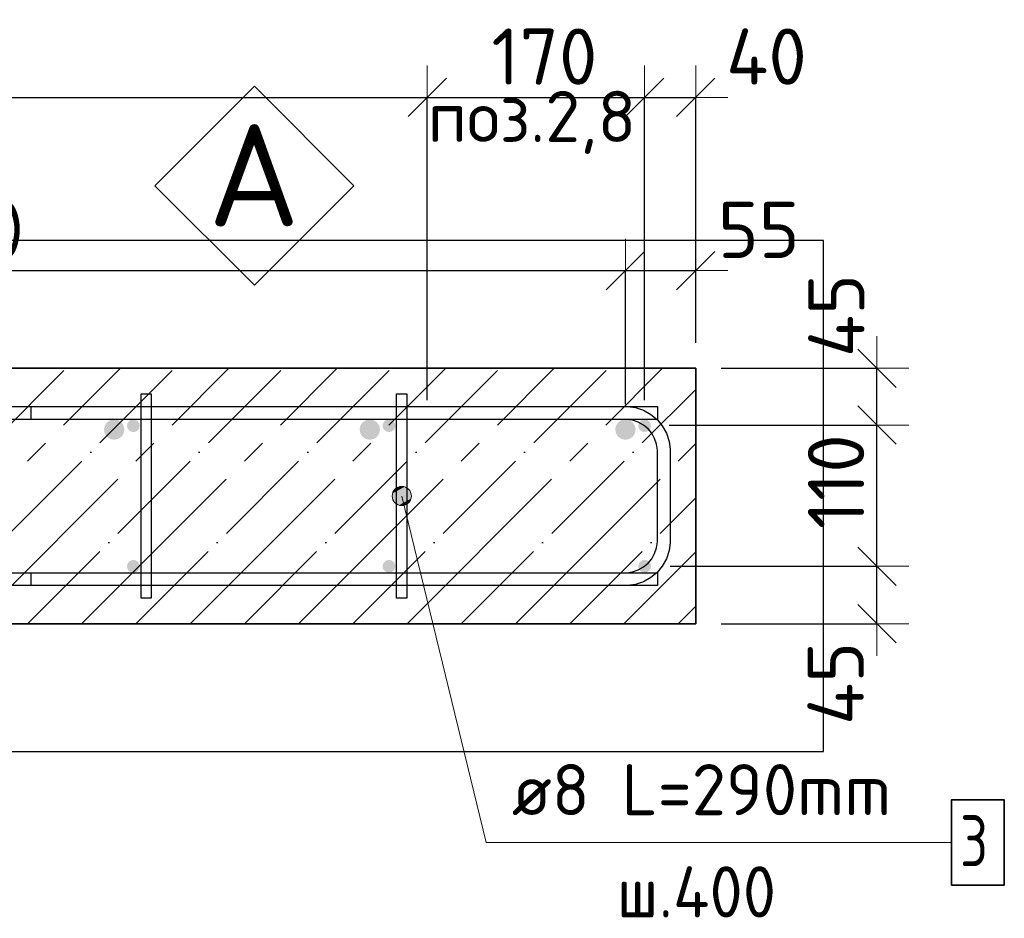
# Model space of a CAD drawing. Header units: millimetres. Extents: x -2995 to 60896, y -2809 to 57831.
# Tile 100 of 169: x 47352 to 48122, y 21021 to 21725. Entities that reach past the tile are written whole.
import ezdxf

# ---------------------------------------------------------------- set-up
doc = ezdxf.new("R2010")
doc.units = ezdxf.units.MM
doc.header["$PDMODE"] = 65
doc.linetypes.add('______11', pattern=[100, 80, -10, 0, -10])
doc.linetypes.add('______5', pattern=[220, 160, -20, 20, -20])
for name, color, linetype, lineweight in [('Standard', 7, 'Continuous', 25), ('Арм.стержн. Арматура края', 96, 'Continuous', 35), ('Арм.стержн. вертикальными 1', 22, 'Continuous', 35), ('Арм.стержн.горизонт. 1', 180, 'Continuous', 35), ('Размерная линия_ общее', 7, 'Continuous', 13)]:
    doc.layers.add(name, color=color, linetype=linetype, lineweight=lineweight)
doc.layers.add('Арм.стержн. вертикальными 2', color=7, linetype='Continuous', lineweight=35, true_color=0x006e00)
doc.layers.add('Арм.стержн.Стяжки', color=7, linetype='Continuous', lineweight=35, true_color=0x501e0f)
doc.styles.add('ISOCPEUR', font='ISOCPEUR')
doc.dimstyles.new('DIMSTYLE_3', dxfattribs={"dimtxt": 44, "dimasz": 50, "dimexe": 0, "dimexo": 0, "dimgap": 22, "dimtad": 2, "dimdec": 0, "dimrnd": 5, "dimzin": 12, "dimdsep": 46, "dimtxsty": 'ISOCPEUR', "dimblk1": 'ALL_ML_STRICH', "dimblk2": 'ALL_ML_STRICH', "dimsah": 1, "dimcen": 0, "dimclrd": 7, "dimclre": 256, "dimclrt": 7, "dimadec": 0, "dimazin": 0, "dimtfac": 1, "dimtdec": 0, "dimtix": 1, "dimtmove": 2, "dimatfit": 3, "dimfxl": 0, "dimtvp": 1.2, "dimtzin": 0, "dimlwd": 0, "dimlwe": -3, "dimarcsym": 0})
doc.dimstyles.new('DIMSTYLE_5', dxfattribs={"dimtxt": 44, "dimasz": 50, "dimexe": 0, "dimexo": 0, "dimgap": 22, "dimtad": 2, "dimdec": 0, "dimrnd": 5, "dimzin": 12, "dimdsep": 46, "dimtxsty": 'ISOCPEUR', "dimblk1": 'ALL_ML_STRICH', "dimblk2": 'ALL_ML_STRICH', "dimsah": 1, "dimcen": 0, "dimclrd": 7, "dimclre": 256, "dimclrt": 7, "dimadec": 0, "dimazin": 0, "dimtfac": 1, "dimtdec": 0, "dimtix": 1, "dimtmove": 2, "dimatfit": 3, "dimfxl": 0, "dimtzin": 0, "dimlwd": 0, "dimlwe": -3, "dimarcsym": 0})

# ---------------------------------------------------------------- blocks, each defined once
blk = doc.blocks.new('ALL_ML_STRICH')
at = {"color": 0, "linetype": 'ByBlock', "lineweight": -2}
for p, q in [((0, -0.5), (0, 0.5)), ((-0.3, -0.3), (0.3, 0.3)), ((-1, 0), (0.5, 0))]:
    blk.add_line(p, q, dxfattribs=at)
blk = doc.blocks.new('*D175')
at = {"layer": 'DEFPOINTS', "color": 7, "linetype": 'Continuous', "lineweight": 13, "transparency": 33554687}
for p in [(47840.78, 21296.79), (47880.78, 21251.79), (48022.56, 21251.79)]:
    blk.add_point(p, dxfattribs=at)
at = {"layer": 'Размерная линия_ общее', "color": 253, "linetype": 'Continuous', "lineweight": -2, "true_color": 0xa0a0a0, "transparency": 33554687}
for p, q in [((47860.78, 21296.79), (48022.56, 21296.79)), ((47900.78, 21251.79), (48022.56, 21251.79))]:
    blk.add_line(p, q, dxfattribs=at)
at = {"layer": 'Размерная линия_ общее', "color": 7, "linetype": 'Continuous', "lineweight": -2, "transparency": 33554687}
blk.add_line((48022.56, 21251.79), (48022.56, 21296.79), dxfattribs=at)
at = {"layer": 'Размерная линия_ общее', "color": 7, "linetype": 'Continuous', "lineweight": 13, "transparency": 33554687, "xscale": 50, "yscale": 50, "zscale": 50}
for p, rotation in [((48022.56, 21296.79), 90), ((48022.56, 21251.79), 270)]:
    blk.add_blockref('ALL_ML_STRICH', p, dxfattribs=dict(at, rotation=rotation))
at = {"layer": 'Размерная линия_ общее', "color": 7, "linetype": 'Continuous', "lineweight": 13, "transparency": 33554687, "insert": (47990.26, 21205.11), "char_height": 44, "width": 88, "attachment_point": 5, "rotation": 90, "style": 'ISOCPEUR'}
blk.add_mtext('\\A1;{45}', dxfattribs=at)
blk = doc.blocks.new('*D176')
at = {"layer": 'DEFPOINTS', "color": 7, "linetype": 'Continuous', "lineweight": 13, "transparency": 33554687}
for p in [(47840.03, 21407.3), (47840.78, 21296.79), (48022.56, 21296.79)]:
    blk.add_point(p, dxfattribs=at)
at = {"layer": 'Размерная линия_ общее', "color": 253, "linetype": 'Continuous', "lineweight": -2, "true_color": 0xa0a0a0, "transparency": 33554687}
for p, q in [((47860.03, 21407.3), (48022.56, 21407.3)), ((47860.78, 21296.79), (48022.56, 21296.79))]:
    blk.add_line(p, q, dxfattribs=at)
at = {"layer": 'Размерная линия_ общее', "color": 7, "linetype": 'Continuous', "lineweight": -2, "transparency": 33554687}
blk.add_line((48022.56, 21296.79), (48022.56, 21407.3), dxfattribs=at)
at = {"layer": 'Размерная линия_ общее', "color": 7, "linetype": 'Continuous', "lineweight": 13, "transparency": 33554687, "xscale": 50, "yscale": 50, "zscale": 50}
for p, rotation in [((48022.56, 21407.3), 90), ((48022.56, 21296.79), 270)]:
    blk.add_blockref('ALL_ML_STRICH', p, dxfattribs=dict(at, rotation=rotation))
at = {"layer": 'Размерная линия_ общее', "color": 7, "linetype": 'Continuous', "lineweight": 13, "transparency": 33554687, "insert": (47990.56, 21363.04), "char_height": 44, "width": 132, "attachment_point": 5, "rotation": 90, "style": 'ISOCPEUR'}
blk.add_mtext('\\A1;{110}', dxfattribs=at)
blk = doc.blocks.new('*D177')
at = {"layer": 'DEFPOINTS', "color": 7, "linetype": 'Continuous', "lineweight": 13, "transparency": 33554687}
for p in [(47880.78, 21451.79), (47840.03, 21407.3), (48022.56, 21407.3)]:
    blk.add_point(p, dxfattribs=at)
at = {"layer": 'Размерная линия_ общее', "color": 253, "linetype": 'Continuous', "lineweight": -2, "true_color": 0xa0a0a0, "transparency": 33554687}
for p, q in [((47900.78, 21451.79), (48022.56, 21451.79)), ((47860.03, 21407.3), (48022.56, 21407.3))]:
    blk.add_line(p, q, dxfattribs=at)
at = {"layer": 'Размерная линия_ общее', "color": 7, "linetype": 'Continuous', "lineweight": -2, "transparency": 33554687}
blk.add_line((48022.56, 21407.3), (48022.56, 21451.79), dxfattribs=at)
at = {"layer": 'Размерная линия_ общее', "color": 7, "linetype": 'Continuous', "lineweight": 13, "transparency": 33554687, "xscale": 50, "yscale": 50, "zscale": 50}
for p, rotation in [((48022.56, 21451.79), 90), ((48022.56, 21407.3), 270)]:
    blk.add_blockref('ALL_ML_STRICH', p, dxfattribs=dict(at, rotation=rotation))
at = {"layer": 'Размерная линия_ общее', "color": 7, "linetype": 'Continuous', "lineweight": 13, "transparency": 33554687, "insert": (47990.81, 21493.01), "char_height": 44, "width": 88, "attachment_point": 5, "rotation": 90, "style": 'ISOCPEUR'}
blk.add_mtext('\\A1;{45}', dxfattribs=at)
blk = doc.blocks.new('*D383')
at = {"layer": 'DEFPOINTS', "color": 7, "linetype": 'Continuous', "lineweight": 13, "transparency": 33554687}
for p in [(46470.78, 21663.73), (46470.78, 21406.79), (47670.78, 21406.79)]:
    blk.add_point(p, dxfattribs=at)
at = {"layer": 'Размерная линия_ общее', "color": 253, "linetype": 'Continuous', "lineweight": -2, "true_color": 0xa0a0a0, "transparency": 33554687}
for p, q in [((46470.78, 21426.79), (46470.78, 21663.73)), ((47670.78, 21426.79), (47670.78, 21663.73))]:
    blk.add_line(p, q, dxfattribs=at)
at = {"layer": 'Размерная линия_ общее', "color": 7, "linetype": 'Continuous', "lineweight": -2, "transparency": 33554687}
blk.add_line((46470.78, 21663.73), (47670.78, 21663.73), dxfattribs=at)
at = {"layer": 'Размерная линия_ общее', "color": 7, "linetype": 'Continuous', "lineweight": 13, "transparency": 33554687, "xscale": 50, "yscale": 50, "zscale": 50, "rotation": 180}
blk.add_blockref('ALL_ML_STRICH', (46470.78, 21663.73), dxfattribs=at)
at = {"layer": 'Размерная линия_ общее', "color": 7, "linetype": 'Continuous', "lineweight": 13, "transparency": 33554687, "xscale": 50, "yscale": 50, "zscale": 50}
blk.add_blockref('ALL_ML_STRICH', (47670.78, 21663.73), dxfattribs=at)
at = {"layer": 'Размерная линия_ общее', "color": 7, "linetype": 'Continuous', "lineweight": 13, "transparency": 33554687, "insert": (46936.78, 21717.73), "char_height": 44, "width": 2.2, "attachment_point": 1, "line_spacing_factor": 0.60241, "style": 'ISOCPEUR'}
blk.add_mtext('\\W0.91;6х200=1200', dxfattribs=at)
blk = doc.blocks.new('*D384')
at = {"layer": 'DEFPOINTS', "color": 7, "linetype": 'Continuous', "lineweight": 13, "transparency": 33554687}
for p in [(47670.78, 21663.73), (47670.78, 21406.79), (47840.78, 21406.79)]:
    blk.add_point(p, dxfattribs=at)
at = {"layer": 'Размерная линия_ общее', "color": 253, "linetype": 'Continuous', "lineweight": -2, "true_color": 0xa0a0a0, "transparency": 33554687}
for p, q in [((47670.78, 21426.79), (47670.78, 21663.73)), ((47840.78, 21426.79), (47840.78, 21663.73))]:
    blk.add_line(p, q, dxfattribs=at)
at = {"layer": 'Размерная линия_ общее', "color": 7, "linetype": 'Continuous', "lineweight": -2, "transparency": 33554687}
blk.add_line((47670.78, 21663.73), (47840.78, 21663.73), dxfattribs=at)
at = {"layer": 'Размерная линия_ общее', "color": 7, "linetype": 'Continuous', "lineweight": 13, "transparency": 33554687, "xscale": 50, "yscale": 50, "zscale": 50, "rotation": 180}
blk.add_blockref('ALL_ML_STRICH', (47670.78, 21663.73), dxfattribs=at)
at = {"layer": 'Размерная линия_ общее', "color": 7, "linetype": 'Continuous', "lineweight": 13, "transparency": 33554687, "xscale": 50, "yscale": 50, "zscale": 50}
blk.add_blockref('ALL_ML_STRICH', (47840.78, 21663.73), dxfattribs=at)
at = {"layer": 'Размерная линия_ общее', "color": 7, "linetype": 'Continuous', "lineweight": 13, "transparency": 33554687, "insert": (47762.38, 21695.73), "char_height": 44, "width": 132, "attachment_point": 5, "style": 'ISOCPEUR'}
blk.add_mtext('\\A1;{170}', dxfattribs=at)
blk = doc.blocks.new('*D385')
at = {"layer": 'DEFPOINTS', "color": 7, "linetype": 'Continuous', "lineweight": 13, "transparency": 33554687}
for p in [(47840.78, 21663.73), (47880.78, 21451.79), (47840.78, 21406.79)]:
    blk.add_point(p, dxfattribs=at)
at = {"layer": 'Размерная линия_ общее', "color": 253, "linetype": 'Continuous', "lineweight": -2, "true_color": 0xa0a0a0, "transparency": 33554687}
for p, q in [((47840.78, 21426.79), (47840.78, 21663.73)), ((47880.78, 21471.79), (47880.78, 21663.73))]:
    blk.add_line(p, q, dxfattribs=at)
at = {"layer": 'Размерная линия_ общее', "color": 7, "linetype": 'Continuous', "lineweight": -2, "transparency": 33554687}
blk.add_line((47840.78, 21663.73), (47880.78, 21663.73), dxfattribs=at)
at = {"layer": 'Размерная линия_ общее', "color": 7, "linetype": 'Continuous', "lineweight": 13, "transparency": 33554687, "xscale": 50, "yscale": 50, "zscale": 50, "rotation": 180}
blk.add_blockref('ALL_ML_STRICH', (47840.78, 21663.73), dxfattribs=at)
at = {"layer": 'Размерная линия_ общее', "color": 7, "linetype": 'Continuous', "lineweight": 13, "transparency": 33554687, "xscale": 50, "yscale": 50, "zscale": 50}
blk.add_blockref('ALL_ML_STRICH', (47880.78, 21663.73), dxfattribs=at)
at = {"layer": 'Размерная линия_ общее', "color": 7, "linetype": 'Continuous', "lineweight": 13, "transparency": 33554687, "insert": (47936.13, 21695.72), "char_height": 44, "width": 88, "attachment_point": 5, "style": 'ISOCPEUR'}
blk.add_mtext('\\A1;{40}', dxfattribs=at)
blk = doc.blocks.new('*D388')
at = {"layer": 'DEFPOINTS', "color": 7, "linetype": 'Continuous', "lineweight": 13, "transparency": 33554687}
for p in [(46625.78, 21528.17), (46625.78, 21403.79), (47825.78, 21403.79)]:
    blk.add_point(p, dxfattribs=at)
at = {"layer": 'Размерная линия_ общее', "color": 253, "linetype": 'Continuous', "lineweight": -2, "true_color": 0xa0a0a0, "transparency": 33554687}
for p, q in [((46625.78, 21423.79), (46625.78, 21528.17)), ((47825.78, 21423.79), (47825.78, 21528.17))]:
    blk.add_line(p, q, dxfattribs=at)
at = {"layer": 'Размерная линия_ общее', "color": 7, "linetype": 'Continuous', "lineweight": -2, "transparency": 33554687}
blk.add_line((46625.78, 21528.17), (47825.78, 21528.17), dxfattribs=at)
at = {"layer": 'Размерная линия_ общее', "color": 7, "linetype": 'Continuous', "lineweight": 13, "transparency": 33554687, "xscale": 50, "yscale": 50, "zscale": 50, "rotation": 180}
blk.add_blockref('ALL_ML_STRICH', (46625.78, 21528.17), dxfattribs=at)
at = {"layer": 'Размерная линия_ общее', "color": 7, "linetype": 'Continuous', "lineweight": 13, "transparency": 33554687, "xscale": 50, "yscale": 50, "zscale": 50}
blk.add_blockref('ALL_ML_STRICH', (47825.78, 21528.17), dxfattribs=at)
at = {"layer": 'Размерная линия_ общее', "color": 7, "linetype": 'Continuous', "lineweight": 13, "transparency": 33554687, "insert": (47091.78, 21582.17), "char_height": 44, "width": 2.2, "attachment_point": 1, "line_spacing_factor": 0.60241, "style": 'ISOCPEUR'}
blk.add_mtext('\\W0.91;6х200=1200', dxfattribs=at)
blk = doc.blocks.new('*D389')
at = {"layer": 'DEFPOINTS', "color": 7, "linetype": 'Continuous', "lineweight": 13, "transparency": 33554687}
for p in [(47825.78, 21528.17), (47880.78, 21451.79), (47825.78, 21403.79)]:
    blk.add_point(p, dxfattribs=at)
at = {"layer": 'Размерная линия_ общее', "color": 253, "linetype": 'Continuous', "lineweight": -2, "true_color": 0xa0a0a0, "transparency": 33554687}
for p, q in [((47825.78, 21423.79), (47825.78, 21528.17)), ((47880.78, 21471.79), (47880.78, 21528.17))]:
    blk.add_line(p, q, dxfattribs=at)
at = {"layer": 'Размерная линия_ общее', "color": 7, "linetype": 'Continuous', "lineweight": -2, "transparency": 33554687}
blk.add_line((47825.78, 21528.17), (47880.78, 21528.17), dxfattribs=at)
at = {"layer": 'Размерная линия_ общее', "color": 7, "linetype": 'Continuous', "lineweight": 13, "transparency": 33554687, "xscale": 50, "yscale": 50, "zscale": 50, "rotation": 180}
blk.add_blockref('ALL_ML_STRICH', (47825.78, 21528.17), dxfattribs=at)
at = {"layer": 'Размерная линия_ общее', "color": 7, "linetype": 'Continuous', "lineweight": 13, "transparency": 33554687, "xscale": 50, "yscale": 50, "zscale": 50}
blk.add_blockref('ALL_ML_STRICH', (47880.78, 21528.17), dxfattribs=at)
at = {"layer": 'Размерная линия_ общее', "color": 7, "linetype": 'Continuous', "lineweight": 13, "transparency": 33554687, "insert": (47930.13, 21560.08), "char_height": 44, "width": 88, "attachment_point": 5, "style": 'ISOCPEUR'}
blk.add_mtext('\\A1;{55}', dxfattribs=at)
blk = doc.blocks.new('СЛОЖНЫЙ_ОБЪЕКТ_2')
at = {"layer": 'Standard', "color": 7, "linetype": 'Continuous', "lineweight": 13, "transparency": 33554687}
blk.add_lwpolyline([(47535.46, 21672.44), (47613.24, 21594.66), (47535.46, 21516.88), (47457.68, 21594.66), (47535.46, 21672.44)], close=True, dxfattribs=at)
at = {"layer": 'Standard', "color": 7, "linetype": 'Continuous', "lineweight": 13, "transparency": 33554687, "insert": (47499.16, 21602.77), "char_height": 80, "width": 104.7273, "attachment_point": 4, "style": 'ISOCPEUR'}
blk.add_mtext('\\A1;{\\fISOCPEUR|i0|b0;\\H80.000000;\\W1.000000;\\C7;А}\\P', dxfattribs=at)

msp = doc.modelspace()

# ---------------------------------------------------------------- hatches: boundary and pattern name
at = {"layer": 'Арм.стержн. вертикальными 1', "linetype": 'Continuous', "lineweight": 50, "transparency": 33554687}
for points in [[(47445.78, 21406.79), (47445.4, 21408.7), (47444.32, 21410.32), (47442.7, 21411.41), (47440.78, 21411.79), (47438.87, 21411.41), (47437.25, 21410.32), (47436.16, 21408.7), (47435.78, 21406.79), (47436.16, 21404.87), (47437.25, 21403.25), (47438.87, 21402.17), (47440.78, 21401.79), (47442.7, 21402.17), (47444.32, 21403.25), (47445.4, 21404.87)], [(47645.78, 21406.79), (47645.4, 21408.7), (47644.32, 21410.32), (47642.7, 21411.41), (47640.78, 21411.79), (47638.87, 21411.41), (47637.25, 21410.32), (47636.16, 21408.7), (47635.78, 21406.79), (47636.16, 21404.87), (47637.25, 21403.25), (47638.87, 21402.17), (47640.78, 21401.79), (47642.7, 21402.17), (47644.32, 21403.25), (47645.4, 21404.87)], [(47845.78, 21406.79), (47845.4, 21408.7), (47844.32, 21410.32), (47842.7, 21411.41), (47840.78, 21411.79), (47838.87, 21411.41), (47837.25, 21410.32), (47836.16, 21408.7), (47835.78, 21406.79), (47836.16, 21404.87), (47837.25, 21403.25), (47838.87, 21402.17), (47840.78, 21401.79), (47842.7, 21402.17), (47844.32, 21403.25), (47845.4, 21404.87)], [(47845.78, 21406.79), (47845.4, 21408.7), (47844.32, 21410.32), (47842.7, 21411.41), (47840.78, 21411.79), (47838.87, 21411.41), (47837.25, 21410.32), (47836.16, 21408.7), (47835.78, 21406.79), (47836.16, 21404.87), (47837.25, 21403.25), (47838.87, 21402.17), (47840.78, 21401.79), (47842.7, 21402.17), (47844.32, 21403.25), (47845.4, 21404.87)], [(47445.78, 21296.79), (47445.4, 21298.7), (47444.32, 21300.32), (47442.7, 21301.41), (47440.78, 21301.79), (47438.87, 21301.41), (47437.25, 21300.32), (47436.16, 21298.7), (47435.78, 21296.79), (47436.16, 21294.87), (47437.25, 21293.25), (47438.87, 21292.17), (47440.78, 21291.79), (47442.7, 21292.17), (47444.32, 21293.25), (47445.4, 21294.87)], [(47645.78, 21296.79), (47645.4, 21298.7), (47644.32, 21300.32), (47642.7, 21301.41), (47640.78, 21301.79), (47638.87, 21301.41), (47637.25, 21300.32), (47636.16, 21298.7), (47635.78, 21296.79), (47636.16, 21294.87), (47637.25, 21293.25), (47638.87, 21292.17), (47640.78, 21291.79), (47642.7, 21292.17), (47644.32, 21293.25), (47645.4, 21294.87)], [(47845.78, 21296.79), (47845.4, 21298.7), (47844.32, 21300.32), (47842.7, 21301.41), (47840.78, 21301.79), (47838.87, 21301.41), (47837.25, 21300.32), (47836.16, 21298.7), (47835.78, 21296.79), (47836.16, 21294.87), (47837.25, 21293.25), (47838.87, 21292.17), (47840.78, 21291.79), (47842.7, 21292.17), (47844.32, 21293.25), (47845.4, 21294.87)], [(47845.78, 21296.79), (47845.4, 21298.7), (47844.32, 21300.32), (47842.7, 21301.41), (47840.78, 21301.79), (47838.87, 21301.41), (47837.25, 21300.32), (47836.16, 21298.7), (47835.78, 21296.79), (47836.16, 21294.87), (47837.25, 21293.25), (47838.87, 21292.17), (47840.78, 21291.79), (47842.7, 21292.17), (47844.32, 21293.25), (47845.4, 21294.87)]]:
    msp.add_hatch(color=4, dxfattribs=at).paths.add_polyline_path(points)
at = {"layer": 'Арм.стержн. вертикальными 2', "linetype": 'Continuous', "lineweight": 50, "transparency": 33554687}
for points in [[(47433.78, 21403.79), (47433.17, 21406.85), (47431.44, 21409.45), (47428.84, 21411.18), (47425.78, 21411.79), (47422.72, 21411.18), (47420.13, 21409.45), (47418.39, 21406.85), (47417.78, 21403.79), (47418.39, 21400.73), (47420.13, 21398.13), (47422.72, 21396.4), (47425.78, 21395.79), (47428.84, 21396.4), (47431.44, 21398.13), (47433.17, 21400.73)], [(47633.78, 21403.79), (47633.17, 21406.85), (47631.44, 21409.45), (47628.84, 21411.18), (47625.78, 21411.79), (47622.72, 21411.18), (47620.13, 21409.45), (47618.39, 21406.85), (47617.78, 21403.79), (47618.39, 21400.73), (47620.13, 21398.13), (47622.72, 21396.4), (47625.78, 21395.79), (47628.84, 21396.4), (47631.44, 21398.13), (47633.17, 21400.73)], [(47833.78, 21403.79), (47833.17, 21406.85), (47831.44, 21409.45), (47828.84, 21411.18), (47825.78, 21411.79), (47822.72, 21411.18), (47820.13, 21409.45), (47818.39, 21406.85), (47817.78, 21403.79), (47818.39, 21400.73), (47820.13, 21398.13), (47822.72, 21396.4), (47825.78, 21395.79), (47828.84, 21396.4), (47831.44, 21398.13), (47833.17, 21400.73)]]:
    msp.add_hatch(color=7, dxfattribs=at).paths.add_polyline_path(points)
at = {"layer": 'Арм.стержн.Стяжки', "linetype": 'Continuous', "lineweight": 13, "transparency": 33554687}
for points in [[(47643.5, 21350.01), (47658.07, 21353.56), (47656.16, 21356.96)], [(47643.5, 21350.01), (47656.16, 21356.96), (47643.63, 21353.9)], [(47643.63, 21353.9), (47656.16, 21356.96), (47652.9, 21358.94)], [(47643.63, 21353.9), (47652.9, 21358.94), (47645.61, 21357.17)], [(47645.61, 21357.17), (47652.9, 21358.94), (47649.01, 21359.07)], [(47645.4, 21346.62), (47658.07, 21353.56), (47643.5, 21350.01)], [(47645.4, 21346.62), (47657.94, 21349.67), (47658.07, 21353.56)], [(47648.67, 21344.63), (47657.94, 21349.67), (47645.4, 21346.62)], [(47648.67, 21344.63), (47655.95, 21346.41), (47657.94, 21349.67)], [(47655.95, 21346.41), (47648.67, 21344.63), (47652.56, 21344.5)]]:
    msp.add_hatch(color=7, dxfattribs=at).paths.add_polyline_path(points)

# ---------------------------------------------------------------- linework, layer by layer
at = {"layer": 'Standard', "color": 7, "linetype": 'Continuous', "lineweight": 25, "transparency": 33554687}
msp.add_lwpolyline([(46330.78, 21151.79), (47980.78, 21151.79), (47980.78, 21551.79), (46330.78, 21551.79), (46330.78, 21151.79)], dxfattribs=at)
at = {"layer": 'Арм.стержн. Арматура края', "color": 4, "linetype": 'Continuous', "lineweight": 25, "transparency": 33554687}
msp.add_lwpolyline([(47360.78, 21291.79), (47826.74, 21291.79), (47831.26, 21292.42), (47835.84, 21293.93), (47840.03, 21296.27), (47843.45, 21299.12), (47846.3, 21302.54), (47848.64, 21306.73), (47850.15, 21311.31), (47850.78, 21315.83), (47850.78, 21387.75), (47850.15, 21392.27), (47848.64, 21396.85), (47846.3, 21401.04), (47843.45, 21404.45), (47840.03, 21407.3), (47835.84, 21409.65), (47831.26, 21411.16), (47826.74, 21411.79), (47360.78, 21411.79), (47360.78, 21421.79), (47827.44, 21421.79), (47833.54, 21420.94), (47839.89, 21418.85), (47845.73, 21415.57), (47850.55, 21411.55), (47854.57, 21406.74), (47857.84, 21400.89), (47859.93, 21394.54), (47860.78, 21388.44), (47860.78, 21315.13), (47859.93, 21309.03), (47857.84, 21302.68), (47854.57, 21296.84), (47850.55, 21292.03), (47845.73, 21288), (47839.89, 21284.73), (47833.54, 21282.64), (47827.44, 21281.79), (47360.78, 21281.79), (47360.78, 21291.79)], dxfattribs=at)
msp.add_lwpolyline([(47360.78, 21291.79), (47826.74, 21291.79), (47831.26, 21292.42), (47835.84, 21293.93), (47840.03, 21296.27), (47843.45, 21299.12), (47846.3, 21302.54), (47848.64, 21306.73), (47850.15, 21311.31), (47850.78, 21315.83), (47850.78, 21387.75), (47850.15, 21392.27), (47848.64, 21396.85), (47846.3, 21401.04), (47843.45, 21404.45), (47840.03, 21407.3), (47835.84, 21409.65), (47831.26, 21411.16), (47826.74, 21411.79), (47360.78, 21411.79), (47360.78, 21421.79), (47827.44, 21421.79), (47833.54, 21420.94), (47839.89, 21418.85), (47845.73, 21415.57), (47850.55, 21411.55), (47854.57, 21406.74), (47857.84, 21400.89), (47859.93, 21394.54), (47860.78, 21388.44), (47860.78, 21315.13), (47859.93, 21309.03), (47857.84, 21302.68), (47854.57, 21296.84), (47850.55, 21292.03), (47845.73, 21288), (47839.89, 21284.73), (47833.54, 21282.64), (47827.44, 21281.79), (47360.78, 21281.79), (47360.78, 21291.79)], dxfattribs=at)
msp.add_lwpolyline([(47360.78, 21291.79), (47826.74, 21291.79), (47831.26, 21292.42), (47835.84, 21293.93), (47840.03, 21296.27), (47843.45, 21299.12), (47846.3, 21302.54), (47848.64, 21306.73), (47850.15, 21311.31), (47850.78, 21315.83), (47850.78, 21387.75), (47850.15, 21392.27), (47848.64, 21396.85), (47846.3, 21401.04), (47843.45, 21404.45), (47840.03, 21407.3), (47835.84, 21409.65), (47831.26, 21411.16), (47826.74, 21411.79), (47360.78, 21411.79), (47360.78, 21421.79), (47827.44, 21421.79), (47833.54, 21420.94), (47839.89, 21418.85), (47845.73, 21415.57), (47850.55, 21411.55), (47854.57, 21406.74), (47857.84, 21400.89), (47859.93, 21394.54), (47860.78, 21388.44), (47860.78, 21315.13), (47859.93, 21309.03), (47857.84, 21302.68), (47854.57, 21296.84), (47850.55, 21292.03), (47845.73, 21288), (47839.89, 21284.73), (47833.54, 21282.64), (47827.44, 21281.79), (47360.78, 21281.79), (47360.78, 21291.79)], dxfattribs=at)
msp.add_lwpolyline([(47360.78, 21291.79), (47826.74, 21291.79), (47831.26, 21292.42), (47835.84, 21293.93), (47840.03, 21296.27), (47843.45, 21299.12), (47846.3, 21302.54), (47848.64, 21306.73), (47850.15, 21311.31), (47850.78, 21315.83), (47850.78, 21387.75), (47850.15, 21392.27), (47848.64, 21396.85), (47846.3, 21401.04), (47843.45, 21404.45), (47840.03, 21407.3), (47835.84, 21409.65), (47831.26, 21411.16), (47826.74, 21411.79), (47360.78, 21411.79), (47360.78, 21421.79), (47827.44, 21421.79), (47833.54, 21420.94), (47839.89, 21418.85), (47845.73, 21415.57), (47850.55, 21411.55), (47854.57, 21406.74), (47857.84, 21400.89), (47859.93, 21394.54), (47860.78, 21388.44), (47860.78, 21315.13), (47859.93, 21309.03), (47857.84, 21302.68), (47854.57, 21296.84), (47850.55, 21292.03), (47845.73, 21288), (47839.89, 21284.73), (47833.54, 21282.64), (47827.44, 21281.79), (47360.78, 21281.79), (47360.78, 21291.79)], dxfattribs=at)
msp.add_lwpolyline([(47360.78, 21291.79), (47826.74, 21291.79), (47831.26, 21292.42), (47835.84, 21293.93), (47840.03, 21296.27), (47843.45, 21299.12), (47846.3, 21302.54), (47848.64, 21306.73), (47850.15, 21311.31), (47850.78, 21315.83), (47850.78, 21387.75), (47850.15, 21392.27), (47848.64, 21396.85), (47846.3, 21401.04), (47843.45, 21404.45), (47840.03, 21407.3), (47835.84, 21409.65), (47831.26, 21411.16), (47826.74, 21411.79), (47360.78, 21411.79), (47360.78, 21421.79), (47827.44, 21421.79), (47833.54, 21420.94), (47839.89, 21418.85), (47845.73, 21415.57), (47850.55, 21411.55), (47854.57, 21406.74), (47857.84, 21400.89), (47859.93, 21394.54), (47860.78, 21388.44), (47860.78, 21315.13), (47859.93, 21309.03), (47857.84, 21302.68), (47854.57, 21296.84), (47850.55, 21292.03), (47845.73, 21288), (47839.89, 21284.73), (47833.54, 21282.64), (47827.44, 21281.79), (47360.78, 21281.79), (47360.78, 21291.79)], dxfattribs=at)
msp.add_lwpolyline([(47360.78, 21291.79), (47826.74, 21291.79), (47831.26, 21292.42), (47835.84, 21293.93), (47840.03, 21296.27), (47843.45, 21299.12), (47846.3, 21302.54), (47848.64, 21306.73), (47850.15, 21311.31), (47850.78, 21315.83), (47850.78, 21387.75), (47850.15, 21392.27), (47848.64, 21396.85), (47846.3, 21401.04), (47843.45, 21404.45), (47840.03, 21407.3), (47835.84, 21409.65), (47831.26, 21411.16), (47826.74, 21411.79), (47360.78, 21411.79), (47360.78, 21421.79), (47827.44, 21421.79), (47833.54, 21420.94), (47839.89, 21418.85), (47845.73, 21415.57), (47850.55, 21411.55), (47854.57, 21406.74), (47857.84, 21400.89), (47859.93, 21394.54), (47860.78, 21388.44), (47860.78, 21315.13), (47859.93, 21309.03), (47857.84, 21302.68), (47854.57, 21296.84), (47850.55, 21292.03), (47845.73, 21288), (47839.89, 21284.73), (47833.54, 21282.64), (47827.44, 21281.79), (47360.78, 21281.79), (47360.78, 21291.79)], dxfattribs=at)
msp.add_lwpolyline([(47360.78, 21291.79), (47826.74, 21291.79), (47831.26, 21292.42), (47835.84, 21293.93), (47840.03, 21296.27), (47843.45, 21299.12), (47846.3, 21302.54), (47848.64, 21306.73), (47850.15, 21311.31), (47850.78, 21315.83), (47850.78, 21387.75), (47850.15, 21392.27), (47848.64, 21396.85), (47846.3, 21401.04), (47843.45, 21404.45), (47840.03, 21407.3), (47835.84, 21409.65), (47831.26, 21411.16), (47826.74, 21411.79), (47360.78, 21411.79), (47360.78, 21421.79), (47827.44, 21421.79), (47833.54, 21420.94), (47839.89, 21418.85), (47845.73, 21415.57), (47850.55, 21411.55), (47854.57, 21406.74), (47857.84, 21400.89), (47859.93, 21394.54), (47860.78, 21388.44), (47860.78, 21315.13), (47859.93, 21309.03), (47857.84, 21302.68), (47854.57, 21296.84), (47850.55, 21292.03), (47845.73, 21288), (47839.89, 21284.73), (47833.54, 21282.64), (47827.44, 21281.79), (47360.78, 21281.79), (47360.78, 21291.79)], dxfattribs=at)
msp.add_lwpolyline([(47360.78, 21291.79), (47826.74, 21291.79), (47831.26, 21292.42), (47835.84, 21293.93), (47840.03, 21296.27), (47843.45, 21299.12), (47846.3, 21302.54), (47848.64, 21306.73), (47850.15, 21311.31), (47850.78, 21315.83), (47850.78, 21387.75), (47850.15, 21392.27), (47848.64, 21396.85), (47846.3, 21401.04), (47843.45, 21404.45), (47840.03, 21407.3), (47835.84, 21409.65), (47831.26, 21411.16), (47826.74, 21411.79), (47360.78, 21411.79), (47360.78, 21421.79), (47827.44, 21421.79), (47833.54, 21420.94), (47839.89, 21418.85), (47845.73, 21415.57), (47850.55, 21411.55), (47854.57, 21406.74), (47857.84, 21400.89), (47859.93, 21394.54), (47860.78, 21388.44), (47860.78, 21315.13), (47859.93, 21309.03), (47857.84, 21302.68), (47854.57, 21296.84), (47850.55, 21292.03), (47845.73, 21288), (47839.89, 21284.73), (47833.54, 21282.64), (47827.44, 21281.79), (47360.78, 21281.79), (47360.78, 21291.79)], dxfattribs=at)
msp.add_lwpolyline([(47360.78, 21291.79), (47826.74, 21291.79), (47831.26, 21292.42), (47835.84, 21293.93), (47840.03, 21296.27), (47843.45, 21299.12), (47846.3, 21302.54), (47848.64, 21306.73), (47850.15, 21311.31), (47850.78, 21315.83), (47850.78, 21387.75), (47850.15, 21392.27), (47848.64, 21396.85), (47846.3, 21401.04), (47843.45, 21404.45), (47840.03, 21407.3), (47835.84, 21409.65), (47831.26, 21411.16), (47826.74, 21411.79), (47360.78, 21411.79), (47360.78, 21421.79), (47827.44, 21421.79), (47833.54, 21420.94), (47839.89, 21418.85), (47845.73, 21415.57), (47850.55, 21411.55), (47854.57, 21406.74), (47857.84, 21400.89), (47859.93, 21394.54), (47860.78, 21388.44), (47860.78, 21315.13), (47859.93, 21309.03), (47857.84, 21302.68), (47854.57, 21296.84), (47850.55, 21292.03), (47845.73, 21288), (47839.89, 21284.73), (47833.54, 21282.64), (47827.44, 21281.79), (47360.78, 21281.79), (47360.78, 21291.79)], dxfattribs=at)
msp.add_lwpolyline([(47360.78, 21291.79), (47826.74, 21291.79), (47831.26, 21292.42), (47835.84, 21293.93), (47840.03, 21296.27), (47843.45, 21299.12), (47846.3, 21302.54), (47848.64, 21306.73), (47850.15, 21311.31), (47850.78, 21315.83), (47850.78, 21387.75), (47850.15, 21392.27), (47848.64, 21396.85), (47846.3, 21401.04), (47843.45, 21404.45), (47840.03, 21407.3), (47835.84, 21409.65), (47831.26, 21411.16), (47826.74, 21411.79), (47360.78, 21411.79), (47360.78, 21421.79), (47827.44, 21421.79), (47833.54, 21420.94), (47839.89, 21418.85), (47845.73, 21415.57), (47850.55, 21411.55), (47854.57, 21406.74), (47857.84, 21400.89), (47859.93, 21394.54), (47860.78, 21388.44), (47860.78, 21315.13), (47859.93, 21309.03), (47857.84, 21302.68), (47854.57, 21296.84), (47850.55, 21292.03), (47845.73, 21288), (47839.89, 21284.73), (47833.54, 21282.64), (47827.44, 21281.79), (47360.78, 21281.79), (47360.78, 21291.79)], dxfattribs=at)
msp.add_lwpolyline([(47360.78, 21291.79), (47826.74, 21291.79), (47831.26, 21292.42), (47835.84, 21293.93), (47840.03, 21296.27), (47843.45, 21299.12), (47846.3, 21302.54), (47848.64, 21306.73), (47850.15, 21311.31), (47850.78, 21315.83), (47850.78, 21387.75), (47850.15, 21392.27), (47848.64, 21396.85), (47846.3, 21401.04), (47843.45, 21404.45), (47840.03, 21407.3), (47835.84, 21409.65), (47831.26, 21411.16), (47826.74, 21411.79), (47360.78, 21411.79), (47360.78, 21421.79), (47827.44, 21421.79), (47833.54, 21420.94), (47839.89, 21418.85), (47845.73, 21415.57), (47850.55, 21411.55), (47854.57, 21406.74), (47857.84, 21400.89), (47859.93, 21394.54), (47860.78, 21388.44), (47860.78, 21315.13), (47859.93, 21309.03), (47857.84, 21302.68), (47854.57, 21296.84), (47850.55, 21292.03), (47845.73, 21288), (47839.89, 21284.73), (47833.54, 21282.64), (47827.44, 21281.79), (47360.78, 21281.79), (47360.78, 21291.79)], dxfattribs=at)
at = {"layer": 'Арм.стержн.горизонт. 1', "color": 52, "linetype": 'Continuous', "lineweight": 25, "transparency": 33554687}
for p, q in [((47880.78, 21451.79), (46430.78, 21451.79)), ((47880.78, 21251.79), (46430.78, 21251.79))]:
    msp.add_line(p, q, dxfattribs=at)
at = {"layer": 'Арм.стержн.горизонт. 1', "color": 4, "linetype": 'Continuous', "lineweight": 25, "transparency": 33554687}
for points in [[(46460.78, 21421.79), (47850.78, 21421.79), (47850.78, 21411.79), (46460.78, 21411.79), (46460.78, 21421.79)], [(46460.78, 21421.79), (47850.78, 21421.79), (47850.78, 21411.79), (46460.78, 21411.79), (46460.78, 21421.79)], [(46460.78, 21421.79), (47850.78, 21421.79), (47850.78, 21411.79), (46460.78, 21411.79), (46460.78, 21421.79)], [(46460.78, 21421.79), (47850.78, 21421.79), (47850.78, 21411.79), (46460.78, 21411.79), (46460.78, 21421.79)], [(46460.78, 21421.79), (47850.78, 21421.79), (47850.78, 21411.79), (46460.78, 21411.79), (46460.78, 21421.79)], [(46460.78, 21421.79), (47850.78, 21421.79), (47850.78, 21411.79), (46460.78, 21411.79), (46460.78, 21421.79)], [(46460.78, 21421.79), (47850.78, 21421.79), (47850.78, 21411.79), (46460.78, 21411.79), (46460.78, 21421.79)], [(46460.78, 21421.79), (47850.78, 21421.79), (47850.78, 21411.79), (46460.78, 21411.79), (46460.78, 21421.79)], [(46460.78, 21421.79), (47850.78, 21421.79), (47850.78, 21411.79), (46460.78, 21411.79), (46460.78, 21421.79)], [(46460.78, 21421.79), (47850.78, 21421.79), (47850.78, 21411.79), (46460.78, 21411.79), (46460.78, 21421.79)], [(46460.78, 21421.79), (47850.78, 21421.79), (47850.78, 21411.79), (46460.78, 21411.79), (46460.78, 21421.79)], [(46460.78, 21291.79), (47850.78, 21291.79), (47850.78, 21281.79), (46460.78, 21281.79), (46460.78, 21291.79)], [(46460.78, 21291.79), (47850.78, 21291.79), (47850.78, 21281.79), (46460.78, 21281.79), (46460.78, 21291.79)], [(46460.78, 21291.79), (47850.78, 21291.79), (47850.78, 21281.79), (46460.78, 21281.79), (46460.78, 21291.79)], [(46460.78, 21291.79), (47850.78, 21291.79), (47850.78, 21281.79), (46460.78, 21281.79), (46460.78, 21291.79)], [(46460.78, 21291.79), (47850.78, 21291.79), (47850.78, 21281.79), (46460.78, 21281.79), (46460.78, 21291.79)], [(46460.78, 21291.79), (47850.78, 21291.79), (47850.78, 21281.79), (46460.78, 21281.79), (46460.78, 21291.79)], [(46460.78, 21291.79), (47850.78, 21291.79), (47850.78, 21281.79), (46460.78, 21281.79), (46460.78, 21291.79)], [(46460.78, 21291.79), (47850.78, 21291.79), (47850.78, 21281.79), (46460.78, 21281.79), (46460.78, 21291.79)], [(46460.78, 21291.79), (47850.78, 21291.79), (47850.78, 21281.79), (46460.78, 21281.79), (46460.78, 21291.79)], [(46460.78, 21291.79), (47850.78, 21291.79), (47850.78, 21281.79), (46460.78, 21281.79), (46460.78, 21291.79)], [(46460.78, 21291.79), (47850.78, 21291.79), (47850.78, 21281.79), (46460.78, 21281.79), (46460.78, 21291.79)]]:
    msp.add_lwpolyline(points, dxfattribs=at)
at = {"layer": 'Арм.стержн.Стяжки', "color": 7, "linetype": 'Continuous', "lineweight": 13, "transparency": 33554687}
for p, q in [((47649.01, 21359.07), (47649.01, 21359.07)), ((47643.5, 21350.01), (47643.5, 21350.01)), ((47716.87, 21080.63), (47650.78, 21351.79)), ((47658.07, 21353.56), (47658.07, 21353.56)), ((47652.56, 21344.5), (47652.56, 21344.5)), ((47716.87, 21080.63), (48080.87, 21080.63))]:
    msp.add_line(p, q, dxfattribs=at)
at = {"layer": 'Арм.стержн.Стяжки', "color": 40, "linetype": 'Continuous', "lineweight": 25, "transparency": 33554687}
for points in [[(47446.78, 21271.79), (47446.78, 21431.79), (47454.78, 21431.79), (47454.78, 21271.79), (47446.78, 21271.79)], [(47446.78, 21271.79), (47446.78, 21431.79), (47454.78, 21431.79), (47454.78, 21271.79), (47446.78, 21271.79)], [(47446.78, 21271.79), (47446.78, 21431.79), (47454.78, 21431.79), (47454.78, 21271.79), (47446.78, 21271.79)], [(47646.78, 21271.79), (47646.78, 21431.79), (47654.78, 21431.79), (47654.78, 21271.79), (47646.78, 21271.79)], [(47646.78, 21271.79), (47646.78, 21431.79), (47654.78, 21431.79), (47654.78, 21271.79), (47646.78, 21271.79)], [(47646.78, 21271.79), (47646.78, 21431.79), (47654.78, 21431.79), (47654.78, 21271.79), (47646.78, 21271.79)], [(47646.78, 21271.79), (47646.78, 21431.79), (47654.78, 21431.79), (47654.78, 21271.79), (47646.78, 21271.79)]]:
    msp.add_lwpolyline(points, dxfattribs=at)
at = {"layer": 'Арм.стержн.Стяжки', "color": 7, "linetype": 'Continuous', "lineweight": 35, "transparency": 33554687}
msp.add_lwpolyline([(48080.87, 21047.3), (48122.2, 21047.3), (48122.2, 21113.97), (48080.87, 21113.97), (48080.87, 21047.3)], dxfattribs=at)
at = {"layer": 'Арм.стержн.Стяжки', "color": 7, "linetype": 'Continuous', "lineweight": 13, "transparency": 33554687}
msp.add_circle((47650.78, 21351.79), 7.5, dxfattribs=at)
at = {"layer": 'Размерная линия_ общее', "color": 7, "linetype": 'Continuous', "lineweight": 35, "transparency": 33554687}
for p, q in [((47880.78, 21451.79), (46430.78, 21451.79)), ((47880.78, 21251.79), (47880.78, 21451.79)), ((46430.78, 21251.79), (47880.78, 21251.79))]:
    msp.add_line(p, q, dxfattribs=at)
at = {"layer": 'Размерная линия_ общее', "color": 253, "linetype": '______11', "lineweight": -3, "true_color": 0xababab, "transparency": 33554687}
for p, q in [((47188.2, 21251.79), (47388.2, 21451.79)), ((47273.06, 21251.79), (47473.06, 21451.79)), ((47357.91, 21251.79), (47557.91, 21451.79)), ((47442.76, 21251.79), (47642.76, 21451.79)), ((47527.61, 21251.79), (47727.61, 21451.79)), ((47612.47, 21251.79), (47812.47, 21451.79)), ((47697.32, 21251.79), (47880.78, 21435.25)), ((47782.17, 21251.79), (47880.78, 21350.4)), ((47867.03, 21251.79), (47880.78, 21265.55))]:
    msp.add_line(p, q, dxfattribs=at)
at = {"layer": 'Размерная линия_ общее', "color": 253, "linetype": '______5', "lineweight": -3, "true_color": 0xababab, "transparency": 33554687}
for p, q in [((47230.63, 21251.79), (47430.63, 21451.79)), ((47315.48, 21251.79), (47515.48, 21451.79)), ((47400.33, 21251.79), (47600.33, 21451.79)), ((47485.19, 21251.79), (47685.19, 21451.79)), ((47570.04, 21251.79), (47770.04, 21451.79)), ((47654.89, 21251.79), (47854.89, 21451.79)), ((47739.75, 21251.79), (47880.78, 21392.82)), ((47824.6, 21251.79), (47880.78, 21307.97))]:
    msp.add_line(p, q, dxfattribs=at)

# ---------------------------------------------------------------- block references
at = {"layer": 'Standard', "color": 7, "linetype": 'Continuous', "lineweight": 13, "transparency": 33554687}
msp.add_blockref('СЛОЖНЫЙ_ОБЪЕКТ_2', (0, 0), dxfattribs=at)

# ---------------------------------------------------------------- texts
at = {"layer": 'Standard', "color": 7, "linetype": 'Continuous', "lineweight": 13, "transparency": 33554687, "insert": (47670.92, 21619.54), "char_height": 40, "width": 183.0698, "attachment_point": 7, "style": 'ISOCPEUR'}
msp.add_mtext('\\A1;{\\fISOCPEUR|i0|b0;\\H40.000000;\\W1.000000;\\C7;поз.2,8}\\P', dxfattribs=at)
at = {"layer": 'Арм.стержн.Стяжки', "color": 7, "linetype": 'Continuous', "lineweight": 25, "transparency": 33554687, "char_height": 40, "attachment_point": 7, "style": 'ISOCPEUR'}
for s, insert, width in [('\\W0.98;ø8 L=290mm ', (47736.87, 21101.97), 343.3686), ('\\W0.78;3', (48087.54, 21061.97), 43.5208), ('\\W0.95;ш.400 ', (47818.87, 21021.97), 178.9646)]:
    msp.add_mtext(s, dxfattribs=dict(at, insert=insert, width=width))

# ---------------------------------------------------------------- dimensions: what is measured, and where the dimension line sits
at = {"layer": 'Размерная линия_ общее', "color": 7, "linetype": 'Continuous', "lineweight": 13, "transparency": 33554687}
for base, p1, p2, dimstyle, picture, middle in [((47840.78, 21663.73), (47670.78, 21426.79), (47840.78, 21426.79), 'DIMSTYLE_5', '*D384', (47762.38, 21695.73)), ((47880.78, 21663.73), (47840.78, 21426.79), (47880.78, 21471.79), 'DIMSTYLE_3', '*D385', (47936.13, 21695.72)), ((47880.78, 21528.17), (47825.78, 21423.79), (47880.78, 21471.79), 'DIMSTYLE_3', '*D389', (47930.13, 21560.08))]:
    dim = msp.add_linear_dim(base=base, p1=p1, p2=p2, dimstyle=dimstyle, override={"dimpost": '<>', "dimclrd": 7, "dimclre": 253, "dimclrt": 7, "dimlwd": 0, "dimlwe": 65533}, dxfattribs=at)
    dim.commit()
    dim.dimension.update_dxf_attribs({"geometry": picture, "text_midpoint": middle, "dimtype": 160})
for base, p1, p2, picture, middle in [((47670.78, 21663.73), (46470.78, 21426.79), (47670.78, 21426.79), '*D383', (47070.78, 21685.73)), ((47825.78, 21528.17), (46625.78, 21423.79), (47825.78, 21423.79), '*D388', (47225.78, 21550.17))]:
    dim = msp.add_linear_dim(base=base, p1=p1, p2=p2, text='\\W0.91;6х200=1200', dimstyle='DIMSTYLE_5', override={"dimpost": '<>', "dimclrd": 7, "dimclre": 253, "dimclrt": 7, "dimlwd": 0, "dimlwe": 65533}, dxfattribs=at)
    dim.commit()
    dim.dimension.update_dxf_attribs({"geometry": picture, "text_midpoint": middle, "dimtype": 160})
for base, p1, p2, picture, middle in [((48022.56, 21451.79), (47860.03, 21407.3), (47900.78, 21451.79), '*D177', (47990.81, 21493.01)), ((48022.56, 21407.3), (47860.78, 21296.79), (47860.03, 21407.3), '*D176', (47990.56, 21363.04)), ((48022.56, 21296.79), (47900.78, 21251.79), (47860.78, 21296.79), '*D175', (47990.26, 21205.11))]:
    dim = msp.add_linear_dim(base=base, p1=p1, p2=p2, angle=90, dimstyle='DIMSTYLE_3', override={"dimpost": '<>', "dimclrd": 7, "dimclre": 253, "dimclrt": 7, "dimlwd": 0, "dimlwe": 65533}, dxfattribs=at)
    dim.commit()
    dim.dimension.update_dxf_attribs({"geometry": picture, "text_midpoint": middle, "dimtype": 160})

doc.saveas('drawing.dxf')
